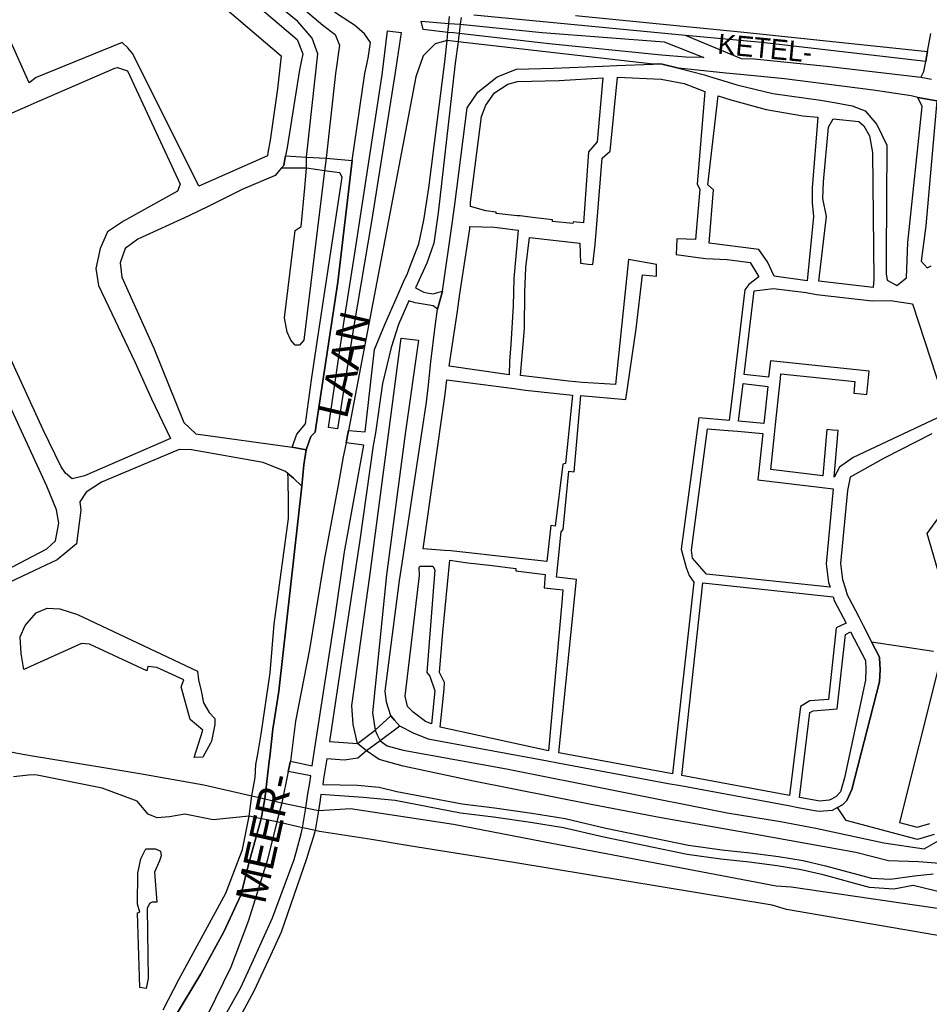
# Model space of a CAD drawing. Header units: metres. Extents: x 89872 to 99175, y 455036 to 468911.
# Tile 122 of 196: x 94087 to 94537, y 465213 to 465699. Entities that reach past the tile are written whole.
import ezdxf
from ezdxf.enums import TextEntityAlignment as Align

# ---------------------------------------------------------------- set-up
doc = ezdxf.new("R2010")
doc.units = ezdxf.units.M
for name, color, linetype in [('Straatnamen', 7, 'Continuous'), ('Straatnamen doorgaand', 7, 'Continuous'), ('Wegdeel doorgaand', 1, 'Continuous')]:
    doc.layers.add(name, color=color, linetype=linetype)
doc.layers.add('Waterdeel', color=7, linetype='Continuous', true_color=0x00aaff)
doc.layers.add('Wegdeel', color=7, linetype='Continuous', true_color=0x9a9a9a)

msp = doc.modelspace()

# ---------------------------------------------------------------- linework, layer by layer
at = {"layer": 'Waterdeel', "lineweight": -3}
for p, q in [((94196.13, 465731.48), (94237, 465696.64)), ((94224.56, 465698.42), (94197.2, 465720.82)), ((94231.67, 465690.24), (94224.56, 465698.42)), ((94237, 465696.64), (94243.04, 465692.02)), ((94234.51, 465682.42), (94231.67, 465690.24)), ((94243.04, 465692.02), (94245.18, 465686.69)), ((94245.18, 465686.69), (94243.22, 465672.83)), ((94228.97, 465631.47), (94234.51, 465682.42)), ((94243.22, 465672.83), (94238.61, 465630.86)), ((94228.88, 465628.2), (94228.97, 465631.47)), ((94238.61, 465630.86), (94238.16, 465627.17)), ((94237.86, 465624.72), (94227.58, 465540.94)), ((94228.01, 465616.22), (94228.82, 465625.96)), ((94228.82, 465625.96), (94228.88, 465628.2)), ((94238.16, 465627.17), (94237.86, 465624.72)), ((94226.28, 465597.12), (94228.01, 465616.22)), ((94218.09, 465551.97), (94223.3, 465595.13)), ((94223.3, 465595.13), (94226.28, 465597.12)), ((94219.41, 465544.85), (94218.09, 465551.97)), ((94221.19, 465540.94), (94219.41, 465544.85)), ((94260.28, 465424.34), (94275.74, 465542.01)), ((94275.74, 465542.01), (94284.26, 465540.94)), ((94223.32, 465538.45), (94221.19, 465540.94)), ((94225.45, 465538.45), (94223.32, 465538.45)), ((94227.58, 465540.94), (94225.45, 465538.45)), ((94284.26, 465540.94), (94277.87, 465495.79)), ((94277.87, 465495.79), (94268.45, 465425.05)), ((94268.45, 465425.05), (94261.46, 465356.86)), ((94251.28, 465360.42), (94260.28, 465424.34)), ((94089.88, 465400.02), (94095.29, 465406.2)), ((94095.29, 465406.2), (94100.69, 465408.51)), ((94100.69, 465408.51), (94106.87, 465408.26)), ((94106.87, 465408.26), (94115.62, 465405.42)), ((94115.62, 465405.42), (94174.97, 465377.43)), ((94087.31, 465394.36), (94089.88, 465400.02)), ((94087.83, 465386.12), (94087.31, 465394.36)), ((94117.68, 465391.01), (94089.11, 465378.14)), ((94121.7, 465390.72), (94117.68, 465391.01)), ((94149.94, 465377.56), (94121.7, 465390.72)), ((94089.11, 465378.14), (94087.83, 465386.12)), ((94150.49, 465379.75), (94149.94, 465377.56)), ((94154.88, 465379.2), (94150.49, 465379.75)), ((94168.31, 465373.17), (94154.88, 465379.2)), ((94174.97, 465377.43), (94175.52, 465373.04)), ((94166.94, 465369.6), (94168.31, 465373.17)), ((94175.52, 465373.04), (94176.79, 465367.66)), ((94171.32, 465353.51), (94166.94, 465369.6)), ((94176.79, 465367.66), (94177.93, 465361.77)), ((94177.93, 465361.77), (94180.84, 465356.98)), ((94180.84, 465356.98), (94183.58, 465353.97)), ((94251.89, 465351.09), (94251.28, 465360.42)), ((94261.46, 465356.86), (94262.81, 465348.27)), ((94177.62, 465348.24), (94171.32, 465353.51)), ((94183.58, 465353.97), (94183.51, 465351.03)), ((94173.39, 465334.72), (94177.62, 465348.24)), ((94183.51, 465351.03), (94181.98, 465342.8)), ((94254.1, 465341.64), (94251.89, 465351.09)), ((94262.81, 465348.27), (94263.74, 465346.25)), ((94181.98, 465342.8), (94181.47, 465341.87)), ((94263.74, 465346.25), (94265.25, 465342.93)), ((94265.25, 465342.93), (94268.81, 465340.45)), ((94181.47, 465341.87), (94177.62, 465334.82)), ((94255.93, 465340.11), (94254.1, 465341.64)), ((94258.5, 465337.96), (94255.93, 465340.11)), ((94264.9, 465333.69), (94258.5, 465337.96)), ((94268.81, 465340.45), (94276.62, 465338.31)), ((94276.62, 465338.31), (94327.8, 465329.07)), ((94177.62, 465334.82), (94173.39, 465334.72)), ((94276.62, 465330.49), (94264.9, 465333.69)), ((94311.45, 465323.03), (94276.62, 465330.49)), ((94327.8, 465329.07), (94436.89, 465307.39)), ((94370.44, 465311.3), (94311.45, 465323.03)), ((94404.2, 465304.9), (94370.44, 465311.3)), ((94451.11, 465296.72), (94404.2, 465304.9)), ((94436.89, 465307.39), (94463.19, 465303.12)), ((94463.19, 465303.12), (94480.74, 465299.86)), ((94480.74, 465299.86), (94514.32, 465292.59)), ((94500.5, 465287.84), (94451.11, 465296.72)), ((94534.2, 465289.65), (94544.65, 465295.48)), ((94147.06, 465284.66), (94149.43, 465289.54)), ((94149.43, 465289.54), (94154.31, 465289.54)), ((94154.31, 465289.54), (94156.68, 465288.36)), ((94514.32, 465292.59), (94534.2, 465289.65)), ((94145.58, 465277.56), (94147.06, 465284.66)), ((94156.24, 465283.62), (94153.7, 465278.09)), ((94157.13, 465286.14), (94156.24, 465283.62)), ((94156.68, 465288.36), (94157.13, 465286.14)), ((94516.65, 465283.63), (94500.5, 465287.84)), ((94531.42, 465283.21), (94516.65, 465283.63)), ((94541.92, 465282.27), (94531.42, 465283.21)), ((94145.43, 465262.17), (94145.58, 465277.56)), ((94153.7, 465278.09), (94154.84, 465263.18)), ((94146.56, 465258.32), (94145.43, 465262.17)), ((94151.35, 465262.61), (94150.17, 465260.1)), ((94150.17, 465260.1), (94150.62, 465225.47)), ((94152.54, 465263.2), (94151.35, 465262.61)), ((94154.84, 465263.18), (94152.54, 465263.2)), ((94145.28, 465257.94), (94146.56, 465258.32)), ((94146.56, 465220.99), (94145.28, 465257.94)), ((94150.62, 465225.47), (94149.56, 465220.62)), ((94149.56, 465220.62), (94146.56, 465220.99))]:
    msp.add_line(p, q, dxfattribs=at)
for points in [[(94080.85, 465337.81), (94088.74, 465336.33), (94094.51, 465335.37), (94124.8, 465330.35), (94146.48, 465326.76), (94178.19, 465321.24), (94201.89, 465315.82), (94204.78, 465315.11), (94208.36, 465314.23), (94211.08, 465313.62), (94216.75, 465312.34), (94228.5, 465309.82), (94231.72, 465309.19), (94234.9, 465308.56), (94242.92, 465309.04), (94250.68, 465309.51), (94301.5, 465301.69), (94350.18, 465292.45), (94461.1, 465271.22), (94468.54, 465270.8), (94554.34, 465258.32)], [(94727.93, 465214.6), (94466.23, 465259.61), (94459.08, 465261.69), (94331.35, 465282.85), (94295.1, 465288.54), (94279.71, 465291.1), (94260.99, 465294.22), (94235.4, 465298.14), (94233.12, 465298.63), (94229.52, 465299.42), (94226.99, 465299.97), (94214.3, 465302.89), (94209.21, 465303.89), (94206.52, 465304.42), (94202.88, 465305.2), (94200.49, 465305.71), (94182.8, 465303.88), (94168.69, 465306.65), (94161.13, 465305.39), (94155.08, 465304.88), (94152.64, 465305.83), (94150.54, 465306.65), (94145.25, 465313.2), (94127.86, 465319.5), (94095.73, 465326.03), (94094.32, 465326.22), (94091.45, 465325.93), (94084.12, 465325.2)]]:
    msp.add_lwpolyline(points, dxfattribs=at)
at = {"layer": 'Wegdeel'}
for p, q in [((94217.63, 465627.32), (94218.05, 465629.4)), ((94218.05, 465629.4), (94218.59, 465632.11)), ((94218.59, 465632.11), (94228.97, 465631.47)), ((94228.97, 465631.47), (94238.61, 465630.86)), ((94238.61, 465630.86), (94251.55, 465629.8)), ((94251.55, 465629.8), (94244.32, 465569.57)), ((94216.43, 465625.92), (94217.63, 465627.32)), ((94228.82, 465625.96), (94216.43, 465625.92)), ((94237.86, 465624.72), (94228.82, 465625.96)), ((94245.37, 465623.75), (94237.86, 465624.72)), ((94233.71, 465536.93), (94246.45, 465621.57)), ((94246.45, 465621.57), (94245.37, 465623.75)), ((94244.32, 465569.57), (94233.7, 465498.89)), ((94231.37, 465521.42), (94233.71, 465536.93)), ((94228.43, 465499.63), (94231.37, 465521.42)), ((94442.49, 465500.9), (94444.72, 465519.48)), ((94444.72, 465519.48), (94456.89, 465518.14)), ((94456.89, 465518.14), (94454.96, 465499.84)), ((94224.1, 465494.53), (94228.43, 465499.63)), ((94233.7, 465498.89), (94233.11, 465495.47)), ((94454.96, 465499.84), (94442.49, 465500.9)), ((94221.85, 465488.04), (94224.1, 465494.53)), ((94231.04, 465493.3), (94228.8, 465486.78)), ((94233.11, 465495.47), (94231.04, 465493.3)), ((94224.48, 465487.6), (94221.85, 465488.04)), ((94228.8, 465486.78), (94224.48, 465487.6)), ((94219.78, 465472.55), (94219.73, 465475.15)), ((94219.73, 465475.15), (94222.47, 465472.75)), ((94226.64, 465468.8), (94215.14, 465367.51)), ((94220.01, 465460.29), (94219.78, 465472.55)), ((94222.47, 465472.75), (94226.64, 465468.8)), ((94219.93, 465452.86), (94220.01, 465460.29)), ((94212.9, 465400.67), (94219.93, 465452.86)), ((94210.94, 465376.51), (94212.9, 465400.67)), ((94206.51, 465346.28), (94210.94, 465376.51)), ((94215.14, 465367.51), (94212.33, 465348.73)), ((94212.33, 465348.73), (94210.72, 465335.09)), ((94204.76, 465336.38), (94206.51, 465346.28)), ((94203.86, 465331.3), (94204.76, 465336.38)), ((94210.46, 465332.9), (94210.12, 465329.98)), ((94210.72, 465335.09), (94210.46, 465332.9)), ((94203.45, 465324.9), (94203.86, 465331.3)), ((94210.12, 465329.98), (94208.36, 465314.23)), ((94201.89, 465315.82), (94203.45, 465324.9)), ((94200.49, 465305.71), (94201.89, 465315.82)), ((94208.36, 465314.23), (94206.52, 465304.42)), ((94197.26, 465289.25), (94200.49, 465305.71)), ((94206.52, 465304.42), (94200.96, 465284.36)), ((94188.98, 465267.69), (94197.26, 465289.25)), ((94200.96, 465284.36), (94196.38, 465266.6)), ((94165.85, 465224.93), (94188.98, 465267.69)), ((94196.38, 465266.6), (94188.11, 465248.52)), ((94188.11, 465248.52), (94176.74, 465227.82)), ((94176.74, 465227.82), (94163.99, 465206.78)), ((94158.01, 465210.04), (94165.85, 465224.93))]:
    msp.add_line(p, q, dxfattribs=at)
for points in [[(94095.27, 465670.84), (94091.71, 465668.08), (94062.45, 465733.58), (94072.63, 465739.89), (94116.22, 465766.22), (94121.09, 465762.23), (94137.61, 465748.67), (94216.3, 465681.47), (94214.59, 465665.21), (94210.88, 465639.77), (94209.83, 465633.61), (94209.57, 465632.12), (94175.61, 465617.14), (94143.11, 465682.53), (94140.55, 465685.45), (94137.76, 465688.11)], [(94360.57, 465598.63), (94350.44, 465599.7), (94350.52, 465600.49), (94340.6, 465601.53), (94334.52, 465602.42), (94333.05, 465602.5), (94322.64, 465603.64), (94322.71, 465604.16), (94317.49, 465604.93), (94309.97, 465607.08), (94310.03, 465609.19), (94315.36, 465651.5), (94317.49, 465657.18), (94321.76, 465663.23), (94328.51, 465667.49), (94333.14, 465668.82), (94353.74, 465669.27), (94375.47, 465670.58), (94372.57, 465639.05), (94368.31, 465634.08), (94365.82, 465598.89), (94360.66, 465599.43)], [(94409.77, 465326.63), (94353.64, 465337.02), (94362.43, 465422.71), (94352.47, 465423.86), (94352.61, 465425.23), (94353.26, 465431.5), (94354.79, 465446.26), (94355.77, 465447.36), (94358.59, 465476.21), (94361.29, 465475.96), (94364.58, 465513.57), (94386.77, 465511.67), (94391.94, 465546.63), (94394.96, 465573.29), (94401.96, 465572.67), (94401.96, 465575.05), (94401.96, 465578.44), (94388.05, 465580.91), (94381.58, 465519.12), (94365.42, 465520.08), (94358.41, 465520.65), (94334.68, 465523.47), (94336.6, 465546.68), (94336.83, 465564.75), (94337.39, 465576.84), (94339.17, 465591.78), (94364.04, 465588.93), (94364.4, 465578.98), (94368.19, 465578.56), (94370.49, 465578.3), (94371.61, 465588.32), (94372.42, 465598.35), (94375.06, 465630.88), (94378.97, 465634.43), (94382.59, 465671.01), (94404.2, 465669.98), (94415.57, 465667.85), (94425.88, 465663.94), (94421.97, 465618.08), (94423.39, 465615.59), (94421.26, 465590.71), (94412.02, 465591.07), (94411.79, 465586.9), (94411.59, 465583.39), (94420.08, 465582.22), (94426.09, 465581.38), (94436.89, 465580.76), (94448.26, 465579.33), (94452.53, 465572.22), (94447.6, 465568.52), (94445.66, 465565.89), (94440.7, 465524.56), (94440.15, 465519.99), (94437.91, 465501.29), (94422.92, 465502.56), (94414.2, 465437.69), (94416.6, 465428.68), (94418.07, 465424.63), (94420.43, 465421.33)], [(94476.42, 465570.31), (94460.17, 465572.54), (94456.79, 465579.69), (94452.53, 465585.73), (94428.01, 465588.93), (94430.14, 465615.24), (94427.3, 465617.73), (94432.35, 465661.78), (94438.67, 465659.67), (94456.08, 465655.05), (94474.21, 465651.85), (94481.73, 465651.12), (94478.82, 465616.3), (94478.82, 465608.84), (94479.54, 465602.09)], [(94509.04, 465566.96), (94482.25, 465570.06), (94485.93, 465602.09), (94484.16, 465610.97), (94484.51, 465619.15), (94487, 465646.16), (94489.33, 465650.37), (94501.92, 465649.01), (94504.41, 465646.88), (94507.25, 465641.9), (94508.68, 465633.72), (94509.39, 465571.16)], [(94329.05, 465523.91), (94299.35, 465528.08), (94303.49, 465555.35), (94304.78, 465563.83), (94309.67, 465596.04), (94309.7, 465597.14), (94321.76, 465596.75), (94333.48, 465595.33), (94331.35, 465571.51), (94330.99, 465558), (94329.93, 465538.81), (94329.22, 465530.63)], [(94457.37, 465522.72), (94445.27, 465524.05), (94450.23, 465565.34), (94459.8, 465566.47), (94475.93, 465564.48), (94481.01, 465563.61), (94508.54, 465560.39), (94517.6, 465560.64), (94528.52, 465558.88), (94546.15, 465505.12), (94499.15, 465482.91), (94492.4, 465478.13), (94489.82, 465473.3), (94491.73, 465496.32), (94488.93, 465496.55), (94486.14, 465496.78), (94484.24, 465473.97), (94458.46, 465477.09), (94460.29, 465494.42), (94460.81, 465499.34), (94462.72, 465517.5), (94463.21, 465522.08), (94463.44, 465524.32), (94500.05, 465520.53), (94499.46, 465514.83), (94502.97, 465514.46), (94505.84, 465514.17), (94507.03, 465525.71), (94458.22, 465530.75)], [(94347.79, 465431.57), (94332.7, 465433.29), (94300.26, 465436.78), (94297.2, 465437.01), (94286.53, 465437.8), (94297.41, 465514.28), (94298.25, 465521.33), (94331.6, 465517.16), (94333.66, 465516.83), (94337.12, 465516.3), (94360.44, 465513.72), (94356.88, 465479.96), (94355.65, 465479.72), (94351.84, 465449.08), (94349.64, 465449.31)], [(94454.96, 465499.84), (94442.49, 465500.9), (94444.72, 465519.48), (94456.89, 465518.14)], [(94437.32, 465496.37), (94441.9, 465495.98), (94454.44, 465494.91), (94452.02, 465471.96), (94483.76, 465468.12), (94489.33, 465467.45), (94485.82, 465430.41), (94486.98, 465421.14), (94487.72, 465418.85), (94426.62, 465425.29), (94419.66, 465433.23), (94419.3, 465437.15), (94427.2, 465497.22)], [(94348.54, 465337.96), (94295.04, 465349.67), (94296.9, 465368.51), (94297.06, 465371.73), (94294.57, 465376.71), (94296.35, 465396.61), (94299.82, 465432.26), (94308.61, 465430.84), (94319.39, 465429.77), (94332.4, 465428.05), (94332.33, 465426.9), (94346.93, 465425.18), (94346.45, 465418.59), (94355.56, 465417.56), (94355.14, 465411.29)], [(94290.62, 465351.31), (94287.68, 465352.53), (94281.59, 465357.17), (94278.76, 465359.9), (94277.69, 465364.97), (94284.8, 465424.7), (94284.62, 465428.61), (94284.88, 465429.32), (94291.37, 465429.32), (94292.4, 465427.44), (94288.41, 465376.79), (94289.95, 465374.93), (94292.39, 465367.66)], [(94467.75, 465315.88), (94414.43, 465325.75), (94424.81, 465421.03), (94489.26, 465414.09), (94489.82, 465412.35), (94495.64, 465401.14), (94490.81, 465398.73), (94486.88, 465363.38), (94477.8, 465362.64), (94473.14, 465359.94)], [(94482.61, 465313.13), (94472.58, 465314.98), (94477.7, 465356.93), (94479.3, 465357.85), (94491.3, 465358.83), (94495.38, 465395.54), (94497.9, 465396.79), (94505.24, 465382.68), (94505.49, 465378.45), (94505.29, 465373.01), (94494.8, 465324.63), (94492.97, 465317.72), (94490.77, 465315.44), (94488.41, 465314.16), (94487.28, 465313.55)]]:
    msp.add_lwpolyline(points, close=True, dxfattribs=at)
for points in [[(94194.71, 465714.77), (94224.21, 465689.53), (94227.05, 465682.42), (94225.45, 465674.6), (94219.41, 465636.21), (94218.59, 465632.11), (94218.05, 465629.4), (94217.63, 465627.32), (94216.43, 465625.92), (94213.37, 465622.35), (94197.38, 465615.59), (94180.59, 465607.2), (94170.7, 465602.42), (94145.56, 465590.96), (94139.25, 465586.29), (94136.79, 465579.16), (94137.61, 465572.03), (94153.49, 465537.03), (94168.24, 465500.26), (94174.12, 465494.7), (94221.85, 465488.04), (94224.48, 465487.6), (94228.8, 465486.78), (94227.63, 465479.4), (94226.64, 465468.8), (94222.47, 465472.75), (94219.73, 465475.15), (94218.49, 465476.02), (94207.47, 465480.43), (94172.12, 465486.83), (94165.93, 465486.91), (94164.73, 465486.4), (94127.6, 465470.81), (94119.92, 465465.88), (94116.82, 465460.99), (94117.39, 465456.9), (94115.25, 465440.25), (94105.58, 465432.45), (94094.35, 465427.12), (94059.54, 465410.6)], [(94182.71, 465196.6), (94196.49, 465220.99), (94202.7, 465234.69), (94212.12, 465255.48), (94222.79, 465284.27), (94224.07, 465289.08), (94226.21, 465297.03), (94226.99, 465299.97), (94228.5, 465309.82), (94229.62, 465316.75), (94230.48, 465322.11), (94230.97, 465325.58), (94219.77, 465327.78), (94220.47, 465330.71), (94221, 465332.95), (94231.73, 465330.56), (94232.43, 465335.11), (94233.74, 465343.65), (94243.01, 465404.22), (94247.66, 465436.43), (94257.3, 465489.03), (94248.49, 465490.18), (94249.16, 465493.8), (94249.64, 465496.38), (94257.82, 465495.64), (94262.59, 465536.32), (94267.56, 465548.76), (94273.71, 465562.62), (94276.91, 465569.84), (94278.76, 465574), (94280.14, 465577.54), (94284.44, 465588.58), (94286.93, 465600.31), (94287.42, 465603.49), (94289.42, 465616.3), (94297.31, 465678.58), (94298.42, 465689.14), (94298.62, 465691.04), (94298.84, 465693.07), (94299.29, 465697.41), (94299.67, 465700.96)], [(94305.33, 465700.39), (94304.91, 465697.08), (94304.33, 465692.54), (94304.07, 465690.45), (94303.8, 465688.38), (94302.46, 465677.84), (94294.04, 465603.86), (94291.9, 465588.93), (94288.35, 465578.98), (94282.78, 465566.9), (94286.93, 465564.76), (94288.36, 465564.29), (94291.55, 465563.94), (94296.17, 465565.11), (94294.85, 465560.41), (94293.68, 465556.23), (94291.55, 465558), (94282.66, 465559.43), (94279.51, 465560.34), (94274.31, 465548.76), (94270.76, 465537.39), (94266.5, 465519.61), (94263.07, 465495.12), (94261.81, 465488.93), (94255.12, 465441.05), (94247.84, 465393.41), (94240.29, 465342.65), (94254.1, 465341.64), (94262.81, 465348.27), (94270.52, 465355.23), (94272.45, 465353.1), (94275.12, 465350.15), (94265.25, 465342.93), (94258.5, 465337.96), (94254.24, 465334.4), (94247.48, 465333.34), (94239.02, 465334.1), (94238.2, 465329.16), (94237.38, 465324.23), (94236.89, 465321.41), (94254.16, 465321), (94264.89, 465320.13), (94273.58, 465317.98), (94305.8, 465311.82), (94321.91, 465309.77), (94340.28, 465307.15), (94356.84, 465304.53), (94376.94, 465299.86), (94417.8, 465291.37), (94434.26, 465289.02), (94448.3, 465287.56), (94462.25, 465285.81), (94474.41, 465283.78), (94485.4, 465281.18), (94508.22, 465275.03), (94517.43, 465274.51), (94529.5, 465276.25), (94538.68, 465277.22)], [(94361.85, 465701.45), (94446.79, 465693.02), (94535.92, 465683.62), (94535.45, 465680.99), (94535.04, 465678.71), (94454.04, 465688.01), (94416.22, 465691.62), (94311.65, 465701.59)], [(94537.88, 465669.76), (94532.62, 465670.83), (94534.16, 465673.82), (94535.04, 465678.71), (94535.45, 465680.99), (94535.92, 465683.62), (94537.54, 465692.55)], [(94047.12, 465637.54), (94091.29, 465656.78), (94095.78, 465658.74), (94134.08, 465675.42), (94135.41, 465675.71), (94140.35, 465674.06), (94166.4, 465618.11), (94165.15, 465614.6), (94138.43, 465599.73), (94130.48, 465594.52), (94126.91, 465586.29), (94124.72, 465576.42), (94126.09, 465567.91), (94144.05, 465530.33), (94152.27, 465511.96), (94161.72, 465492.42), (94119.07, 465473.94), (94112.99, 465472.45), (94109.76, 465475.18), (94107.53, 465478.41), (94098.73, 465496.58), (94057.27, 465586.57)], [(94537.99, 465494.73), (94514.54, 465482.64), (94497.72, 465473.18), (94496.37, 465466.6), (94492.83, 465430.51), (94493.81, 465422.65), (94495.29, 465418.05), (94496.27, 465415.04), (94497.19, 465413.27), (94501.88, 465404.24), (94504.14, 465399.9), (94508.28, 465391.94), (94512.22, 465384.36), (94512.24, 465383.77), (94512.46, 465378.18), (94512.22, 465372.08), (94498.45, 465318.87), (94495.96, 465313.43), (94494.22, 465311.63), (94493.91, 465311.31), (94491.36, 465309.92), (94488.8, 465308.53), (94482.37, 465307.95), (94479.96, 465308.4), (94471.95, 465309.88), (94467.13, 465310.77), (94413.83, 465320.64), (94407.76, 465321.77), (94353.11, 465331.89), (94348.07, 465332.82), (94294.36, 465342.77), (94289.79, 465343.62), (94289.2, 465343.73), (94282.19, 465346.65), (94275.12, 465350.15), (94272.45, 465353.1), (94270.52, 465355.23), (94268.45, 465362.13), (94267.74, 465367.46), (94274.85, 465422.21), (94276.12, 465430.64), (94277.46, 465439.53), (94288.17, 465510.37), (94289.14, 465518.86), (94290.44, 465530.22), (94292.44, 465547.7), (94293.68, 465556.23), (94294.85, 465560.41), (94296.17, 465565.11), (94300.88, 465598.39), (94302.21, 465608.06), (94308.25, 465655.76), (94313.58, 465663.58), (94323.18, 465671.05), (94332.77, 465674.96), (94351.07, 465675.32), (94375.23, 465676.34), (94382.35, 465676.65), (94400.21, 465677.41), (94403.11, 465677.5), (94404.76, 465677.35), (94412.77, 465675.35), (94425.7, 465672.12), (94428.18, 465671.34), (94434.7, 465669.32), (94441.69, 465667.14), (94459.46, 465662.87), (94482.93, 465659.52), (94490.69, 465658.22), (94498.73, 465656.83), (94505.12, 465654.34), (94510.81, 465647.59), (94515.78, 465637.28), (94515.43, 465582.89), (94515.49, 465573.78), (94515.98, 465570.68), (94520.7, 465567.96), (94525.53, 465571.8), (94526.15, 465589.29), (94533.19, 465656.49), (94531.2, 465660.84), (94536.68, 465659.92), (94540.48, 465659.29), (94535.07, 465597.49), (94532.85, 465580.05), (94535.73, 465576.69), (94537.71, 465577.71)], [(94062.31, 465417.89), (94100.45, 465437.9), (94104.84, 465441.74), (94106.48, 465450.52), (94105.27, 465457.18), (94100.55, 465468.79), (94072.48, 465529.24)], [(94552.39, 465388.39), (94535.82, 465445.47), (94559.03, 465477.34)], [(94539.24, 465296.73), (94530.91, 465294.2), (94495.72, 465303.65), (94491.36, 465309.92), (94493.91, 465311.31), (94494.22, 465311.63), (94495.96, 465313.43), (94498.45, 465318.87), (94512.22, 465372.08), (94512.46, 465378.18), (94512.24, 465383.77), (94512.22, 465384.36), (94508.28, 465391.94), (94538.8, 465387.29)], [(94541.27, 465379.31), (94522.07, 465302.56), (94530.82, 465300.21), (94536.98, 465302.08)], [(94559.52, 465263.98), (94528.87, 465271.43), (94519.18, 465269.69), (94507.17, 465270.53), (94484.26, 465276.7), (94473.49, 465279.25), (94461.59, 465281.24), (94447.77, 465282.97), (94433.69, 465284.44), (94417.01, 465286.82), (94375.94, 465295.35), (94355.96, 465299.99), (94339.59, 465302.58), (94321.29, 465305.19), (94305.07, 465307.26), (94272.65, 465313.45), (94256.92, 465314.96), (94236.03, 465316.42), (94235.49, 465312.67), (94234.9, 465308.56), (94233.12, 465298.63), (94232.91, 465297.42), (94232.18, 465295.13), (94230.02, 465288.37), (94228.83, 465284.63), (94216.39, 465248.37), (94211.08, 465236.91), (94202.89, 465219.22), (94188.89, 465193.24)]]:
    msp.add_lwpolyline(points, dxfattribs=at)
at = {"layer": 'Wegdeel doorgaand'}
for points in [[(94163.99, 465206.78), (94176.74, 465227.82), (94188.11, 465248.52), (94196.38, 465266.6), (94200.96, 465284.36), (94206.52, 465304.42), (94208.36, 465314.23), (94210.12, 465329.98), (94210.46, 465332.9), (94210.72, 465335.09), (94212.33, 465348.73), (94215.14, 465367.51), (94226.64, 465468.8), (94227.63, 465479.4), (94228.8, 465486.78), (94231.04, 465493.3), (94233.11, 465495.47), (94233.7, 465498.89), (94244.32, 465569.57), (94251.55, 465629.8), (94257.79, 465672.83), (94259.39, 465680.29), (94260.46, 465688.11), (94257.61, 465692.38), (94252.64, 465696.64), (94250.88, 465697.77), (94242.69, 465703.04)], [(94537.88, 465669.76), (94532.62, 465670.83), (94485.89, 465676.16), (94450.17, 465679.91), (94443.97, 465680.08), (94416.22, 465691.62), (94311.65, 465701.59)], [(94540.48, 465659.29), (94536.68, 465659.92), (94531.2, 465660.84), (94527.88, 465661.65), (94509.06, 465664.46), (94465.14, 465670.08), (94443.42, 465672.26), (94436.23, 465672.99), (94412.77, 465675.35), (94404.76, 465677.35), (94403.11, 465677.5), (94400.21, 465677.41), (94303.8, 465688.38), (94301.15, 465688.76), (94298.42, 465689.14), (94292.44, 465687.4), (94286.56, 465681.52), (94283.02, 465671.05), (94265.67, 465580.24), (94249.64, 465496.38), (94249.16, 465493.8), (94248.49, 465490.18), (94247.04, 465483.33), (94244.49, 465469.34), (94237.71, 465432.16), (94233.59, 465407.22), (94230.43, 465388.07), (94223.54, 465352.74), (94221, 465332.95), (94220.47, 465330.71), (94219.77, 465327.78), (94216.75, 465312.34), (94214.3, 465302.89), (94209.64, 465284.27), (94200.17, 465254.1), (94191.47, 465231.14), (94176.31, 465200.08)]]:
    msp.add_lwpolyline(points, dxfattribs=at)
for points in [[(94425.27, 465680.6), (94416.39, 465680.85), (94404.32, 465681.78), (94348.82, 465687.4), (94304.33, 465692.54), (94301.63, 465692.8), (94298.84, 465693.07), (94286.55, 465694.43), (94285.59, 465698.64), (94299.29, 465697.41), (94302.13, 465697.24), (94304.91, 465697.08), (94345.44, 465693.02), (94405.77, 465688.34)], [(94244.29, 465497.22), (94239.78, 465497.74), (94247.31, 465549.47), (94252.82, 465583.96), (94266.32, 465672.11), (94268.98, 465693.8), (94275.74, 465693.09), (94272.71, 465673.18), (94260.99, 465599.6), (94252.28, 465548.05)]]:
    msp.add_lwpolyline(points, close=True, dxfattribs=at)

# ---------------------------------------------------------------- texts
at = {"layer": 'Straatnamen'}
msp.add_text('KETEL-', height=10, rotation=354.6025, dxfattribs=at).set_placement((94455.59, 465685.31), align=Align.MIDDLE_CENTER)
at = {"layer": 'Straatnamen doorgaand'}
for s, rotation, p in [('LAAN', 76.786, (94247.51, 465528.93)), ('MEER-', 77.4224, (94208.05, 465295.04))]:
    msp.add_text(s, height=15, rotation=rotation, dxfattribs=at).set_placement(p, align=Align.MIDDLE_CENTER)

doc.saveas('drawing.dxf')
